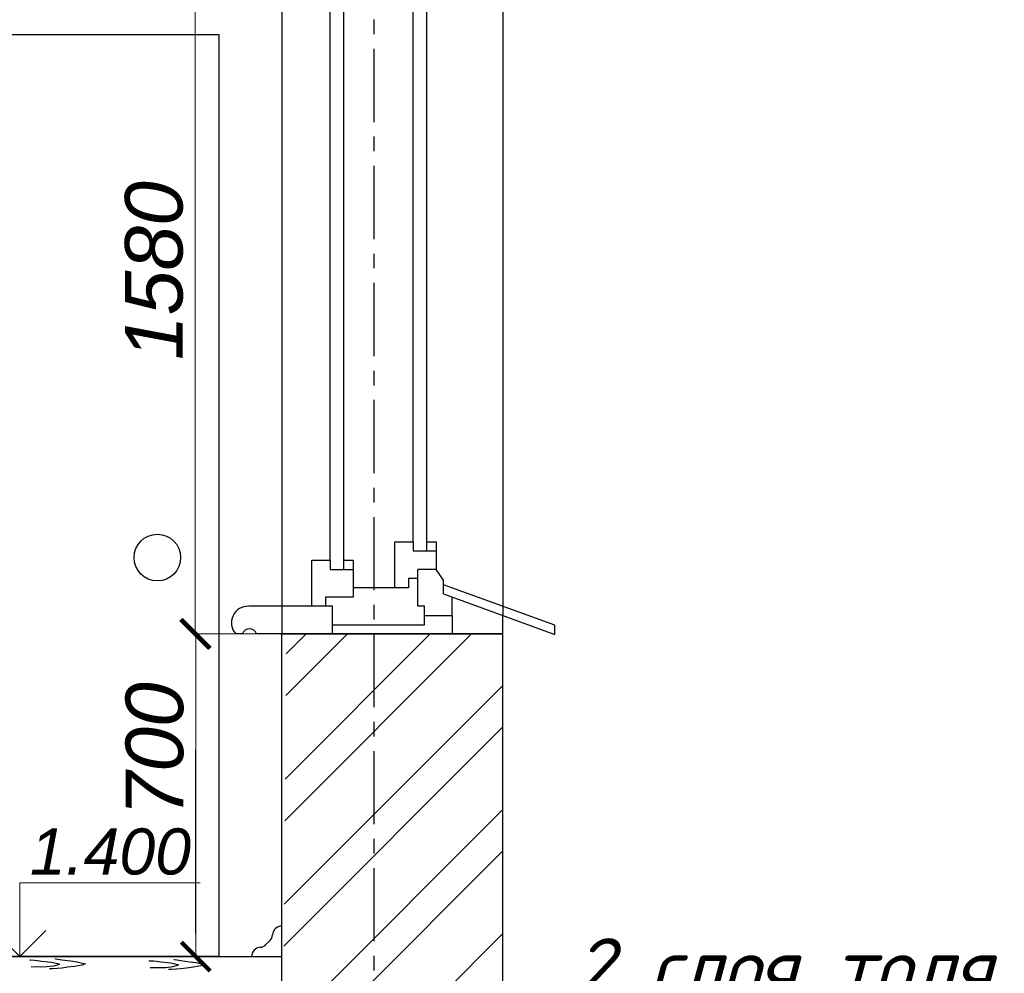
# Model space of a CAD drawing. Header units: millimetres. Extents: x 84778 to 227326, y -44398 to 146312.
# Tile 55 of 67: x 203114 to 207387, y -4874 to -735. Entities that reach past the tile are written whole.
import ezdxf

# ---------------------------------------------------------------- set-up
doc = ezdxf.new("R2010")
doc.units = ezdxf.units.MM
doc.header["$LTSCALE"] = 10
doc.linetypes.add('CENTER', pattern=[50.8, 31.75, -6.35, 6.35, -6.35])
doc.linetypes.add('DASHED', pattern=[19.05, 12.7, -6.35])
for name, color, linetype in [('Осевая', 7, 'CENTER'), ('Размерная', 7, 'Continuous'), ('Штриховка', 7, 'DASHED')]:
    doc.layers.add(name, color=color, linetype=linetype)
for name, color, linetype, lineweight in [('Основная', 7, 'Continuous', 30), ('основной', 7, 'Continuous', 30), ('Тонкая', 7, 'Continuous', 25)]:
    doc.layers.add(name, color=color, linetype=linetype, lineweight=lineweight)
doc.styles.add('Isocpeur', font='isocpeui.ttf')
doc.styles.add('STIL 888', font='ARIALI.TTF')

# ---------------------------------------------------------------- blocks, each defined once
blk = doc.blocks.new('_ArchTick')
at = {"color": 0, "linetype": 'ByBlock', "const_width": 0.15}
blk.add_lwpolyline([(-0.5, -0.5), (0.5, 0.5)], dxfattribs=at)

msp = doc.modelspace()

# ---------------------------------------------------------------- linework, layer by layer
for p, q in [((202379.6, -799.4), (203978, -799.4)), ((203978, -799.4), (203978, -4801.4)), ((203878.1, -4701.5), (203878.1, -3902.3)), ((203978, -4801.4), (202384.4, -4801.4))]:
    msp.add_line(p, q)
msp.add_circle((203711.6, -3069.8), 101.1)
at = {"layer": 'Осевая'}
msp.add_line((204651.6, 6250), (204651.6, -15039.6), dxfattribs=at)
at = {"layer": 'Основная', "lineweight": 30}
for p, q in [((204741.6, -3001.4), (204821.6, -3001.4)), ((204741.6, -3201.4), (204741.6, -3001.4)), ((204821.6, -3001.4), (204821.6, -3041.4)), ((204881.6, -3001.4), (204921.6, -3001.4)), ((204881.6, -3041.4), (204881.6, -3001.4)), ((204921.6, -3001.4), (204921.6, -3121.4)), ((204821.6, -3041.4), (204921.6, -3041.4)), ((204381.6, -3281.4), (204381.6, -3081.4)), ((204381.6, -3081.4), (204461.6, -3081.4)), ((204461.6, -3081.4), (204461.6, -3121.4)), ((204521.6, -3081.4), (204561.6, -3081.4)), ((204521.6, -3121.4), (204521.6, -3081.4)), ((204561.6, -3081.4), (204561.6, -3201.4)), ((204461.6, -3121.4), (204561.6, -3121.4)), ((204801.6, -3161.4), (204801.6, -3201.4)), ((204841.6, -3161.4), (204801.6, -3161.4)), ((204921.6, -3121.4), (204841.6, -3121.4)), ((204841.6, -3161.4), (204841.6, -3121.4)), ((204841.6, -3281.4), (204841.6, -3161.4)), ((204954, -3167.7), (204921.6, -3121.4)), ((204801.6, -3201.4), (204561.6, -3201.4)), ((204561.6, -3201.4), (204561.6, -3241.4)), ((204954, -3187.7), (204954, -3167.7)), ((204954, -3227.7), (204954, -3187.7)), ((205437.3, -3363.5), (204954, -3187.7)), ((204441.6, -3241.4), (204441.6, -3281.4)), ((204561.6, -3241.4), (204441.6, -3241.4)), ((204954, -3227.7), (205211.6, -3321.4)), ((204991.6, -3321.4), (204991.6, -3241.4)), ((204251.6, -3281.4), (204108.7, -3281.4)), ((204471.6, -3281.4), (204251.6, -3281.4)), ((204471.6, -3401.4), (204471.6, -3281.4)), ((204871.6, -3281.4), (204841.6, -3281.4)), ((204871.6, -3361.4), (204871.6, -3281.4)), ((204871.6, -3321.4), (204991.6, -3321.4)), ((204991.6, -3321.4), (204991.6, -3401.4)), ((205211.6, -3321.4), (205437.3, -3403.5)), ((205211.6, -3401.4), (205211.6, -3321.4)), ((204471.6, -3361.4), (204871.6, -3361.4)), ((205437.3, -3403.5), (205437.3, -3363.5)), ((204081.6, -3401.4), (204051.6, -3401.4)), ((204271.6, -3401.4), (204141.6, -3401.4)), ((204251.6, -3401.4), (205211.6, -3401.4))]:
    msp.add_line(p, q, dxfattribs=at)
at = {"layer": 'Основная', "lineweight": 30, "ltscale": 0.5}
for p, q in [((204251.6, -3401.4), (204522.6, -3401.4)), ((204546.6, -3401.4), (204897.6, -3401.4))]:
    msp.add_line(p, q, dxfattribs=at)
at = {"layer": 'Основная', "ltscale": 50}
msp.add_line((204251.6, -3401.4), (205211.6, -3401.4), dxfattribs=at)
at = {"layer": 'Основная', "linetype": 'ByBlock', "lineweight": 30, "ltscale": 0.5}
msp.add_line((205211.6, -3401.4), (204251.6, -3401.4), dxfattribs=at)
at = {"layer": 'Основная', "lineweight": 30, "ltscale": 50}
msp.add_line((205211.6, -3401.4), (204251.6, -3401.4), dxfattribs=at)
at = {"layer": 'Основная', "lineweight": 30}
for centre, radius, start, end in [((204105.1, -3353.3), 72, 87.1519, 221.9122), ((204111.6, -3409.6), 31.1, 15.276, 164.724)]:
    msp.add_arc(centre, radius, start, end, dxfattribs=at)
at = {"layer": 'основной', "ltscale": 50}
for p, q in [((204251.6, -5700.8), (204251.6, -3401.4)), ((205211.6, -5700.8), (205211.6, -3401.4)), ((201831.6, -4801.4), (204251.6, -4801.4))]:
    msp.add_line(p, q, dxfattribs=at)
at = {"layer": 'Размерная', "linetype": 'ByBlock', "lineweight": 0, "ltscale": 1000}
for p, q in [((203875.6, -3401.4), (203875.6, -241.4)), ((204250.9, -3401.4), (203874.3, -3401.4)), ((204270.9, -3401.4), (203876.8, -3401.4)), ((203878.1, -4801.4), (203878.1, -3401.4)), ((204250.9, -4801.4), (203876.8, -4801.4))]:
    msp.add_line(p, q, dxfattribs=at)
at = {"layer": 'Размерная', "linetype": 'ByBlock', "lineweight": 20}
for p, q in [((203114.3, -4801.4), (203114.3, -4481.4)), ((203114.3, -4481.4), (203897.8, -4481.4)), ((203001.2, -4688.3), (203114.3, -4801.4)), ((203227.4, -4688.3), (203114.3, -4801.4))]:
    msp.add_line(p, q, dxfattribs=at)
at = {"layer": 'Тонкая', "linetype": 'Continuous', "ltscale": 1000}
for p, q in [((204251.6, -241.4), (204251.6, -3401.4)), ((205211.6, -401.4), (205211.6, -3321.4)), ((204521.6, -3081.4), (204521.6, -506.5)), ((204461.6, -3081.4), (204461.6, -531.4)), ((204821.6, -3001.4), (204821.6, -671.4)), ((204881.6, -3001.4), (204881.6, -662.6))]:
    msp.add_line(p, q, dxfattribs=at)
at = {"layer": 'Тонкая', "ltscale": 1000}
for p, q in [((204264.5, -4212.4), (205075.5, -3401.4)), ((204266.1, -4031.2), (204895.9, -3401.4)), ((204269.2, -3668.8), (204536.7, -3401.4)), ((204270.8, -3487.6), (204357.1, -3401.4)), ((204261.4, -4574.7), (205211.6, -3624.5)), ((204259.8, -4755.9), (205211.6, -3804.1)), ((204256.6, -5118.3), (205211.6, -4163.3)), ((204255.1, -5299.5), (205211.6, -4342.9)), ((204251.9, -5661.8), (205211.6, -4702.2))]:
    msp.add_line(p, q, dxfattribs=at)
at = {"layer": 'Тонкая', "lineweight": -2}
msp.add_line((204200, -4733), (204183.1, -4749.9), dxfattribs=at)
for centre, start, end in [((204251.6, -4709.4), 90, 176.6268), ((204171.7, -4704.7), 315, 356.6268), ((204160.8, -4801.4), 94.2965, 180), ((204154.8, -4721.6), 274.2965, 315)]:
    msp.add_arc(centre, 40, start, end, dxfattribs=at)
at = {"layer": 'Штриховка', "linetype": 'Continuous', "ltscale": 1000}
for p, q in [((203158.1, -4816.9), (203163, -4816.4)), ((203163, -4816.4), (203178.7, -4817.4)), ((203178.7, -4817.4), (203191.5, -4818.9)), ((203191.5, -4818.9), (203208.2, -4821.3)), ((203208.2, -4821.3), (203224.9, -4823.3)), ((203224.9, -4823.3), (203251.9, -4825.8)), ((203251.9, -4825.8), (203285.3, -4832.6)), ((203266.2, -4810.6), (203271.6, -4811)), ((203271.6, -4811), (203297.1, -4815.5)), ((203297.1, -4815.5), (203334.9, -4820.9)), ((203334.9, -4820.9), (203363.9, -4824.3)), ((203363.9, -4824.3), (203392.4, -4831.2)), ((203674.6, -4820), (203679.5, -4819.6)), ((203679.5, -4819.6), (203695.2, -4820.5)), ((203695.2, -4820.5), (203707.9, -4822)), ((203707.9, -4822), (203724.6, -4824.5)), ((203724.6, -4824.5), (203741.3, -4826.4)), ((203741.3, -4826.4), (203768.4, -4828.9)), ((203782.6, -4813.7), (203788, -4814.2)), ((203788, -4814.2), (203813.5, -4818.6)), ((203813.5, -4818.6), (203851.4, -4824)), ((203851.4, -4824), (203880.3, -4827.4)), ((203880.3, -4827.4), (203908.8, -4834.3)), ((203183.1, -4846.9), (203163.5, -4847.8)), ((203205.3, -4847.4), (203183.1, -4846.9)), ((203231.8, -4846.9), (203205.3, -4847.4)), ((203261.7, -4843.4), (203231.8, -4846.9)), ((203258.3, -4854.7), (203243.1, -4854.7)), ((203277, -4853.7), (203258.3, -4854.7)), ((203284.8, -4836.1), (203261.7, -4843.4)), ((203297.1, -4851.8), (203277, -4853.7)), ((203285.3, -4832.6), (203284.8, -4836.1)), ((203322.1, -4848.3), (203297.1, -4851.8)), ((203352.6, -4844.9), (203322.1, -4848.3)), ((203384, -4839.5), (203352.6, -4844.9)), ((203400.2, -4833.6), (203384, -4839.5)), ((203392.4, -4831.2), (203400.2, -4833.6)), ((203699.6, -4850), (203680, -4851)), ((203721.7, -4850.5), (203699.6, -4850)), ((203748.2, -4850), (203721.7, -4850.5)), ((203778.2, -4846.5), (203748.2, -4850)), ((203774.7, -4857.8), (203759.5, -4857.8)), ((203768.4, -4828.9), (203801.8, -4835.8)), ((203793.4, -4856.9), (203774.7, -4857.8)), ((203801.3, -4839.2), (203778.2, -4846.5)), ((203813.5, -4854.9), (203793.4, -4856.9)), ((203801.8, -4835.8), (203801.3, -4839.2)), ((203838.6, -4851.5), (203813.5, -4854.9)), ((203869, -4848), (203838.6, -4851.5)), ((203900.5, -4842.6), (203869, -4848)), ((203916.7, -4836.7), (203900.5, -4842.6)), ((203908.8, -4834.3), (203916.7, -4836.7))]:
    msp.add_line(p, q, dxfattribs=at)

# ---------------------------------------------------------------- block references
at = {"layer": 'Размерная', "linetype": 'ByBlock', "lineweight": 0, "ltscale": 1000, "xscale": 125, "yscale": 125, "zscale": 125}
for p, rotation in [((203875.6, -3401.4), 270), ((203878.1, -3401.4), 90), ((203878.1, -4801.4), 270)]:
    msp.add_blockref('_ArchTick', p, dxfattribs=dict(at, rotation=rotation))

# ---------------------------------------------------------------- texts
at = {"layer": 'Размерная', "linetype": 'ByBlock', "ltscale": 50, "style": 'STIL 888'}
msp.add_text('1.400', height=200, dxfattribs=at).set_placement((203158.5, -4445.5))
at = {"layer": 'Размерная', "linetype": 'ByBlock', "lineweight": 0, "ltscale": 1000, "char_height": 250, "attachment_point": 5, "rotation": 90, "style": 'STIL 888'}
for s, insert in [('1580', (203697.8, -1824.4)), ('700', (203700.4, -3902.3))]:
    msp.add_mtext(s, dxfattribs=dict(at, insert=insert))
at = {"layer": 'Тонкая', "style": 'Isocpeur'}
msp.add_text('2 слоя толя', height=250, dxfattribs=at).set_placement((205518, -4971.7))

doc.saveas('drawing.dxf')
